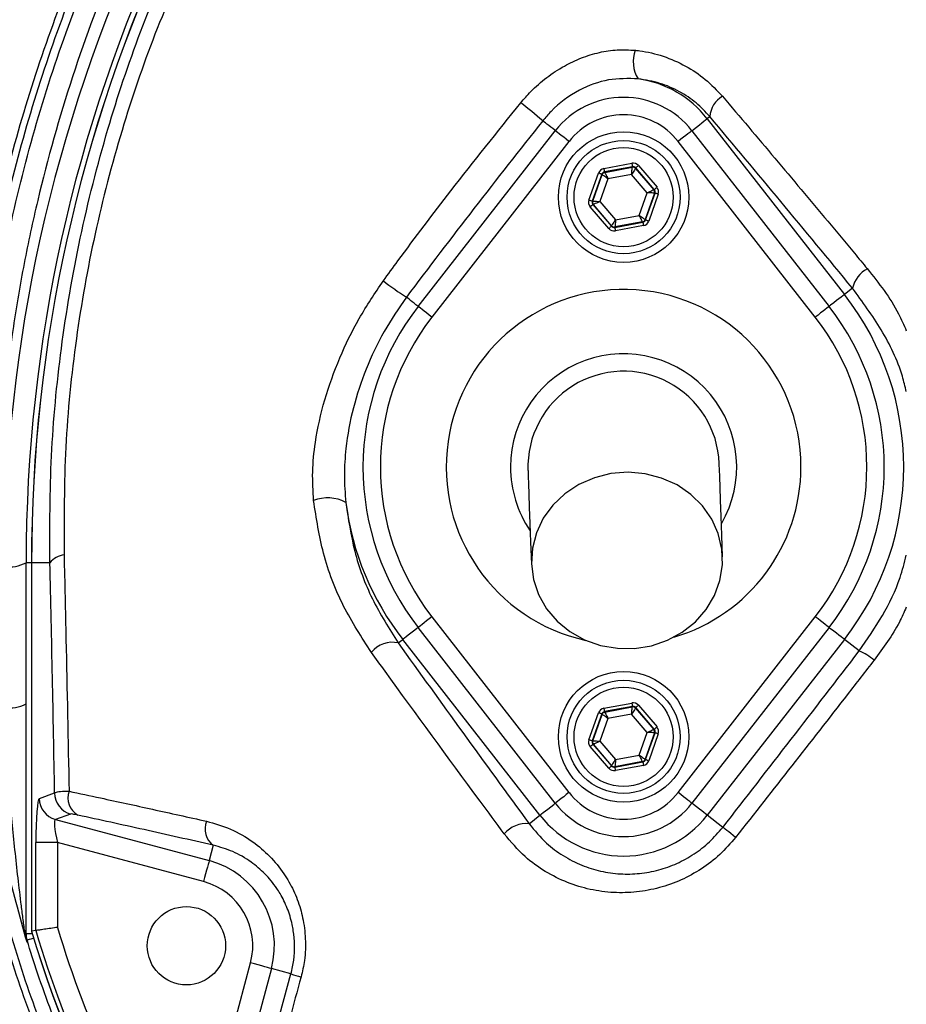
# Model space of a CAD drawing. Header units: millimetres. Extents: x 1168 to 1858, y 1039 to 1901.
# Tile 4 of 9: x 1399 to 1501, y 1495 to 1608. Entities that reach past the tile are written whole.
import ezdxf

# ---------------------------------------------------------------- set-up
doc = ezdxf.new("R2010")
doc.units = ezdxf.units.MM

msp = doc.modelspace()

# ---------------------------------------------------------------- linework, layer by layer
at = {"color": 7, "linetype": 'Continuous', "lineweight": 25}
for p, q in [((1478.38, 1596.51), (1478.08, 1596.27)), ((1478.08, 1596.27), (1493.84, 1576.08)), ((1444.84, 1574.7), (1460.61, 1594.89)), ((1476.32, 1594.89), (1492.08, 1574.7)), ((1462.18, 1593.66), (1446.42, 1573.47)), ((1490.5, 1573.47), (1474.74, 1593.66)), ((1466.18, 1590.54), (1469.41, 1591.14)), ((1469.48, 1590.75), (1466.25, 1590.15)), ((1466.29, 1590.1), (1469.46, 1590.7)), ((1469.46, 1590.7), (1469.48, 1590.75)), ((1469.86, 1590.62), (1469.84, 1590.56)), ((1469.84, 1590.56), (1471.94, 1588.11)), ((1471.99, 1588.12), (1469.86, 1590.62)), ((1470.16, 1590.88), (1472.3, 1588.39)), ((1464.48, 1586.92), (1465.57, 1590.02)), ((1465.95, 1589.89), (1464.86, 1586.79)), ((1464.91, 1586.8), (1465.99, 1589.84)), ((1466.66, 1589.36), (1465.74, 1586.75)), ((1465.99, 1589.84), (1465.95, 1589.89)), ((1466.25, 1590.15), (1466.29, 1590.1)), ((1469.38, 1589.87), (1466.66, 1589.36)), ((1471.18, 1587.77), (1469.38, 1589.87)), ((1471.94, 1588.11), (1471.99, 1588.12)), ((1470.26, 1585.16), (1471.18, 1587.77)), ((1472.01, 1587.72), (1470.94, 1584.68)), ((1470.97, 1584.64), (1472.07, 1587.73)), ((1472.44, 1587.6), (1471.35, 1584.5)), ((1472.07, 1587.73), (1472.01, 1587.72)), ((1466.76, 1583.64), (1464.63, 1586.14)), ((1464.86, 1586.79), (1464.91, 1586.8)), ((1464.99, 1586.41), (1464.93, 1586.4)), ((1464.93, 1586.4), (1467.07, 1583.91)), ((1467.08, 1583.96), (1464.99, 1586.41)), ((1465.74, 1586.75), (1467.54, 1584.65)), ((1467.54, 1584.65), (1470.26, 1585.16)), ((1470.94, 1584.68), (1470.97, 1584.64)), ((1467.07, 1583.91), (1467.08, 1583.96)), ((1467.44, 1583.77), (1470.67, 1584.38)), ((1467.46, 1583.83), (1467.44, 1583.77)), ((1470.63, 1584.42), (1467.46, 1583.83)), ((1470.74, 1583.98), (1467.52, 1583.38)), ((1470.67, 1584.38), (1470.63, 1584.42)), ((1494.77, 1576.8), (1493.84, 1576.08)), ((1399.77, 1502.62), (1399.77, 1545.26)), ((1400.39, 1545.26), (1400.39, 1502.82)), ((1400.39, 1545.26), (1400.4, 1545.26)), ((1402.51, 1545.26), (1400.4, 1545.26)), ((1400.4, 1545.26), (1400.4, 1502.93)), ((1446.42, 1539.05), (1462.18, 1518.86)), ((1474.74, 1518.86), (1490.5, 1539.05)), ((1460.61, 1517.63), (1444.84, 1537.82)), ((1492.08, 1537.82), (1476.32, 1517.63)), ((1442.56, 1536.04), (1443.08, 1536.45)), ((1458.84, 1516.25), (1443.08, 1536.45)), ((1493.84, 1536.45), (1478.08, 1516.25)), ((1495.54, 1535.12), (1493.84, 1536.45)), ((1466.18, 1528.54), (1469.41, 1529.14)), ((1469.48, 1528.75), (1466.25, 1528.15)), ((1466.25, 1528.15), (1466.29, 1528.1)), ((1466.29, 1528.1), (1469.46, 1528.7)), ((1469.46, 1528.7), (1469.48, 1528.75)), ((1469.86, 1528.62), (1469.84, 1528.56)), ((1469.84, 1528.56), (1471.94, 1526.11)), ((1471.99, 1526.12), (1469.86, 1528.62)), ((1470.16, 1528.88), (1472.3, 1526.39)), ((1464.48, 1524.92), (1465.57, 1528.02)), ((1465.95, 1527.89), (1464.86, 1524.79)), ((1464.91, 1524.8), (1465.99, 1527.84)), ((1466.66, 1527.36), (1465.74, 1524.75)), ((1465.99, 1527.84), (1465.95, 1527.89)), ((1469.38, 1527.87), (1466.66, 1527.36)), ((1471.18, 1525.77), (1469.38, 1527.87)), ((1471.94, 1526.11), (1471.99, 1526.12)), ((1464.86, 1524.79), (1464.91, 1524.8)), ((1465.74, 1524.75), (1467.54, 1522.65)), ((1470.26, 1523.16), (1471.18, 1525.77)), ((1472.01, 1525.72), (1470.94, 1522.68)), ((1470.97, 1522.64), (1472.07, 1525.73)), ((1472.44, 1525.6), (1471.35, 1522.5)), ((1472.07, 1525.73), (1472.01, 1525.72)), ((1466.76, 1521.64), (1464.63, 1524.14)), ((1464.99, 1524.41), (1464.93, 1524.4)), ((1464.93, 1524.4), (1467.07, 1521.91)), ((1467.08, 1521.96), (1464.99, 1524.41)), ((1467.54, 1522.65), (1470.26, 1523.16)), ((1470.94, 1522.68), (1470.97, 1522.64)), ((1467.07, 1521.91), (1467.08, 1521.96)), ((1467.44, 1521.77), (1470.67, 1522.38)), ((1467.46, 1521.83), (1467.44, 1521.77)), ((1470.63, 1522.42), (1467.46, 1521.83)), ((1470.74, 1521.98), (1467.52, 1521.38)), ((1470.67, 1522.38), (1470.63, 1522.42)), ((1401.3, 1518.19), (1403.05, 1518.81)), ((1404.89, 1516.39), (1403.14, 1515.78)), ((1403.14, 1515.78), (1420.82, 1511.04)), ((1457.59, 1515.28), (1458.84, 1516.25)), ((1479.86, 1514.86), (1478.08, 1516.25)), ((1400.88, 1503), (1400.88, 1513.13)), ((1403.37, 1513.13), (1400.88, 1513.13)), ((1420.17, 1508.63), (1403.37, 1513.13)), ((1403.37, 1513.13), (1403.37, 1503.37)), ((1421.29, 1512.8), (1420.82, 1511.04)), ((1399.77, 1502.51), (1399.77, 1502.62)), ((1400.88, 1503), (1400.4, 1502.93)), ((1400.4, 1502.93), (1400.4, 1502.93)), ((1418.24, 1471.96), (1425.57, 1499.29)), ((1427.98, 1498.64), (1419.73, 1467.86)), ((1425.02, 1478.86), (1430.22, 1498.04)), ((1430.22, 1498.04), (1427.98, 1498.64))]:
    msp.add_line(p, q, dxfattribs=at)
at = {"color": 1, "linetype": 'Continuous', "lineweight": 25}
for p, q in [((1400.39, 1545.26), (1399.77, 1545.26)), ((1400.48, 1502.62), (1399.77, 1502.62))]:
    msp.add_line(p, q, dxfattribs=at)
at = {"color": 1, "linetype": 'Continuous', "lineweight": 25, "flags": 128}
for points in [[(1460.61, 1594.89), (1460.54, 1594.94), (1460.31, 1595.13), (1460.08, 1595.31), (1459.86, 1595.48), (1459.65, 1595.64), (1459.47, 1595.78), (1459.3, 1595.91), (1459.16, 1596.03)], [(1476.32, 1594.89), (1476.5, 1595.04), (1476.84, 1595.31), (1477.17, 1595.56), (1477.45, 1595.78), (1477.7, 1595.97), (1477.88, 1596.12), (1478.01, 1596.22), (1478.08, 1596.27)], [(1444.84, 1574.7), (1444.8, 1574.73), (1444.58, 1574.9), (1444.37, 1575.07), (1444.17, 1575.23), (1443.98, 1575.38), (1443.8, 1575.52), (1443.64, 1575.64), (1443.49, 1575.76)], [(1493.84, 1576.08), (1493.78, 1576.03), (1493.65, 1575.93), (1493.46, 1575.78), (1493.22, 1575.59), (1492.93, 1575.37), (1492.61, 1575.11), (1492.26, 1574.84), (1492.08, 1574.7)], [(1444.84, 1537.82), (1444.66, 1537.68), (1444.31, 1537.41), (1443.99, 1537.16), (1443.7, 1536.93), (1443.46, 1536.74), (1443.27, 1536.6), (1443.14, 1536.5), (1443.08, 1536.45)], [(1493.84, 1536.45), (1493.78, 1536.5), (1493.65, 1536.6), (1493.46, 1536.74), (1493.22, 1536.93), (1492.93, 1537.16), (1492.61, 1537.41), (1492.26, 1537.68), (1492.08, 1537.82)], [(1458.84, 1516.25), (1458.91, 1516.3), (1459.04, 1516.4), (1459.23, 1516.55), (1459.47, 1516.74), (1459.76, 1516.96), (1460.08, 1517.22), (1460.43, 1517.49), (1460.61, 1517.63)], [(1478.08, 1516.25), (1478.01, 1516.3), (1477.88, 1516.4), (1477.7, 1516.55), (1477.45, 1516.74), (1477.17, 1516.96), (1476.84, 1517.22), (1476.5, 1517.49), (1476.32, 1517.63)], [(1400.63, 1502.12), (1400.53, 1502.09), (1400.31, 1502.02), (1400.13, 1501.97), (1400, 1501.93), (1399.91, 1501.9), (1399.88, 1501.89)]]:
    msp.add_lwpolyline(points, dxfattribs=at)
at = {"color": 7, "linetype": 'Continuous', "lineweight": 25, "flags": 128}
for points in [[(1462.18, 1593.66), (1461.87, 1593.91), (1461.57, 1594.14), (1461.3, 1594.35), (1461.06, 1594.54), (1460.86, 1594.69), (1460.72, 1594.81), (1460.63, 1594.87), (1460.61, 1594.89)], [(1476.32, 1594.89), (1476.29, 1594.87), (1476.2, 1594.81), (1476.06, 1594.69), (1475.86, 1594.54), (1475.62, 1594.35), (1475.35, 1594.14), (1475.05, 1593.91), (1474.74, 1593.66)], [(1466.18, 1590.54), (1466.19, 1590.47), (1466.21, 1590.39), (1466.22, 1590.32), (1466.23, 1590.27), (1466.24, 1590.22), (1466.25, 1590.18), (1466.25, 1590.16), (1466.25, 1590.15)], [(1469.38, 1589.87), (1469.4, 1590.03), (1469.41, 1590.18), (1469.42, 1590.32), (1469.44, 1590.45), (1469.45, 1590.55), (1469.45, 1590.63), (1469.46, 1590.68), (1469.46, 1590.7)], [(1469.84, 1590.56), (1469.83, 1590.55), (1469.8, 1590.51), (1469.76, 1590.44), (1469.7, 1590.36), (1469.63, 1590.25), (1469.55, 1590.13), (1469.47, 1590), (1469.38, 1589.87)], [(1469.41, 1591.14), (1469.42, 1591.07), (1469.43, 1591), (1469.45, 1590.93), (1469.46, 1590.87), (1469.47, 1590.82), (1469.47, 1590.78), (1469.48, 1590.76), (1469.48, 1590.75)], [(1470.16, 1590.88), (1470.1, 1590.83), (1470.04, 1590.78), (1469.99, 1590.74), (1469.95, 1590.7), (1469.91, 1590.66), (1469.88, 1590.64), (1469.86, 1590.62), (1469.86, 1590.62)], [(1465.95, 1589.89), (1465.94, 1589.89), (1465.92, 1589.9), (1465.88, 1589.91), (1465.84, 1589.93), (1465.78, 1589.95), (1465.71, 1589.97), (1465.64, 1590), (1465.57, 1590.02)], [(1466.66, 1589.36), (1466.53, 1589.45), (1466.41, 1589.54), (1466.29, 1589.63), (1466.19, 1589.7), (1466.1, 1589.76), (1466.04, 1589.81), (1466, 1589.83), (1465.99, 1589.84)], [(1466.29, 1590.1), (1466.3, 1590.09), (1466.32, 1590.04), (1466.35, 1589.98), (1466.4, 1589.88), (1466.46, 1589.77), (1466.52, 1589.64), (1466.59, 1589.5), (1466.66, 1589.36)], [(1471.18, 1587.77), (1471.32, 1587.84), (1471.47, 1587.9), (1471.6, 1587.96), (1471.71, 1588.01), (1471.8, 1588.05), (1471.87, 1588.09), (1471.92, 1588.11), (1471.94, 1588.11)], [(1472.3, 1588.39), (1472.24, 1588.33), (1472.18, 1588.29), (1472.13, 1588.24), (1472.08, 1588.2), (1472.05, 1588.17), (1472.02, 1588.15), (1472, 1588.13), (1471.99, 1588.12)], [(1472.01, 1587.72), (1471.99, 1587.72), (1471.94, 1587.73), (1471.86, 1587.73), (1471.76, 1587.74), (1471.64, 1587.74), (1471.49, 1587.75), (1471.34, 1587.76), (1471.18, 1587.77)], [(1472.44, 1587.6), (1472.37, 1587.62), (1472.3, 1587.65), (1472.24, 1587.67), (1472.18, 1587.69), (1472.13, 1587.71), (1472.1, 1587.72), (1472.07, 1587.73), (1472.07, 1587.73)], [(1464.86, 1586.79), (1464.85, 1586.79), (1464.83, 1586.8), (1464.79, 1586.81), (1464.74, 1586.83), (1464.69, 1586.85), (1464.62, 1586.87), (1464.55, 1586.9), (1464.48, 1586.92)], [(1464.93, 1586.4), (1464.92, 1586.39), (1464.91, 1586.38), (1464.88, 1586.35), (1464.84, 1586.32), (1464.79, 1586.28), (1464.74, 1586.24), (1464.69, 1586.19), (1464.63, 1586.14)], [(1464.91, 1586.8), (1464.93, 1586.8), (1464.98, 1586.8), (1465.06, 1586.79), (1465.16, 1586.79), (1465.29, 1586.78), (1465.43, 1586.77), (1465.58, 1586.76), (1465.74, 1586.75)], [(1465.74, 1586.75), (1465.6, 1586.69), (1465.46, 1586.62), (1465.33, 1586.56), (1465.21, 1586.51), (1465.12, 1586.47), (1465.05, 1586.44), (1465, 1586.42), (1464.99, 1586.41)], [(1470.26, 1585.16), (1470.39, 1585.07), (1470.52, 1584.98), (1470.63, 1584.9), (1470.73, 1584.82), (1470.82, 1584.76), (1470.88, 1584.72), (1470.92, 1584.69), (1470.94, 1584.68)], [(1470.63, 1584.42), (1470.63, 1584.43), (1470.6, 1584.48), (1470.57, 1584.55), (1470.52, 1584.64), (1470.47, 1584.75), (1470.4, 1584.88), (1470.33, 1585.02), (1470.26, 1585.16)], [(1467.07, 1583.91), (1467.06, 1583.9), (1467.04, 1583.88), (1467.01, 1583.86), (1466.98, 1583.83), (1466.93, 1583.79), (1466.88, 1583.74), (1466.82, 1583.7), (1466.76, 1583.64)], [(1467.08, 1583.96), (1467.09, 1583.97), (1467.12, 1584.02), (1467.16, 1584.08), (1467.22, 1584.17), (1467.29, 1584.27), (1467.37, 1584.39), (1467.45, 1584.52), (1467.54, 1584.65)], [(1467.44, 1583.77), (1467.44, 1583.76), (1467.45, 1583.74), (1467.46, 1583.7), (1467.47, 1583.65), (1467.48, 1583.6), (1467.49, 1583.53), (1467.5, 1583.45), (1467.52, 1583.38)], [(1467.54, 1584.65), (1467.53, 1584.49), (1467.51, 1584.34), (1467.5, 1584.2), (1467.49, 1584.07), (1467.48, 1583.97), (1467.47, 1583.89), (1467.46, 1583.84), (1467.46, 1583.83)], [(1470.67, 1584.38), (1470.67, 1584.37), (1470.68, 1584.34), (1470.68, 1584.31), (1470.69, 1584.26), (1470.7, 1584.2), (1470.72, 1584.13), (1470.73, 1584.06), (1470.74, 1583.98)], [(1471.35, 1584.5), (1471.28, 1584.53), (1471.21, 1584.55), (1471.14, 1584.58), (1471.09, 1584.6), (1471.04, 1584.61), (1471, 1584.62), (1470.98, 1584.63), (1470.97, 1584.64)], [(1446.42, 1573.47), (1446.11, 1573.71), (1445.81, 1573.95), (1445.53, 1574.16), (1445.29, 1574.35), (1445.1, 1574.5), (1444.95, 1574.61), (1444.87, 1574.68), (1444.84, 1574.7)], [(1492.08, 1574.7), (1492.05, 1574.68), (1491.97, 1574.61), (1491.82, 1574.5), (1491.63, 1574.35), (1491.39, 1574.16), (1491.11, 1573.95), (1490.81, 1573.71), (1490.5, 1573.47)], [(1479.84, 1545.92), (1479.75, 1548.41), (1479.67, 1550.58), (1479.61, 1552.43), (1479.55, 1553.95), (1479.51, 1555.13), (1479.48, 1555.98), (1479.46, 1556.49), (1479.45, 1556.66)], [(1457.47, 1555.86), (1457.47, 1555.69), (1457.49, 1555.18), (1457.52, 1554.33), (1457.57, 1553.15), (1457.62, 1551.63), (1457.69, 1549.78), (1457.77, 1547.61), (1457.86, 1545.12)], [(1457.86, 1545.12), (1458.1, 1543.32), (1458.69, 1541.59), (1459.6, 1539.98), (1460.81, 1538.56), (1462.28, 1537.35), (1463.96, 1536.41), (1465.8, 1535.76), (1467.74, 1535.43), (1469.71, 1535.42), (1471.65, 1535.73), (1473.51, 1536.36), (1475.21, 1537.29), (1476.71, 1538.47), (1477.96, 1539.89), (1478.91, 1541.48), (1479.54, 1543.21), (1479.83, 1545.01), (1479.77, 1546.82), (1479.35, 1548.6), (1478.6, 1550.27), (1477.53, 1551.79), (1476.18, 1553.11), (1474.6, 1554.19), (1472.83, 1554.98), (1470.94, 1555.48), (1468.98, 1555.65), (1467.01, 1555.5), (1465.1, 1555.02), (1463.32, 1554.25), (1461.71, 1553.19), (1460.33, 1551.88), (1459.23, 1550.37), (1458.43, 1548.7), (1457.97, 1546.93), (1457.86, 1545.12)], [(1446.42, 1539.05), (1446.11, 1538.81), (1445.81, 1538.58), (1445.53, 1538.36), (1445.29, 1538.17), (1445.1, 1538.02), (1444.95, 1537.91), (1444.87, 1537.84), (1444.84, 1537.82)], [(1492.08, 1537.82), (1492.05, 1537.84), (1491.97, 1537.91), (1491.82, 1538.02), (1491.63, 1538.17), (1491.39, 1538.36), (1491.11, 1538.58), (1490.81, 1538.81), (1490.5, 1539.05)], [(1466.18, 1528.54), (1466.19, 1528.47), (1466.21, 1528.39), (1466.22, 1528.32), (1466.23, 1528.27), (1466.24, 1528.22), (1466.25, 1528.18), (1466.25, 1528.16), (1466.25, 1528.15)], [(1469.38, 1527.87), (1469.4, 1528.03), (1469.41, 1528.18), (1469.42, 1528.32), (1469.44, 1528.45), (1469.45, 1528.55), (1469.45, 1528.63), (1469.46, 1528.68), (1469.46, 1528.7)], [(1469.84, 1528.56), (1469.83, 1528.55), (1469.8, 1528.51), (1469.76, 1528.44), (1469.7, 1528.36), (1469.63, 1528.25), (1469.55, 1528.13), (1469.47, 1528), (1469.38, 1527.87)], [(1469.41, 1529.14), (1469.42, 1529.07), (1469.43, 1529), (1469.45, 1528.93), (1469.46, 1528.87), (1469.47, 1528.82), (1469.47, 1528.78), (1469.48, 1528.76), (1469.48, 1528.75)], [(1470.16, 1528.88), (1470.1, 1528.83), (1470.04, 1528.78), (1469.99, 1528.74), (1469.95, 1528.7), (1469.91, 1528.66), (1469.88, 1528.64), (1469.86, 1528.62), (1469.86, 1528.62)], [(1465.95, 1527.89), (1465.94, 1527.89), (1465.92, 1527.9), (1465.88, 1527.91), (1465.84, 1527.93), (1465.78, 1527.95), (1465.71, 1527.97), (1465.64, 1528), (1465.57, 1528.02)], [(1466.66, 1527.36), (1466.53, 1527.45), (1466.41, 1527.54), (1466.29, 1527.63), (1466.19, 1527.7), (1466.1, 1527.76), (1466.04, 1527.81), (1466, 1527.83), (1465.99, 1527.84)], [(1466.29, 1528.1), (1466.3, 1528.09), (1466.32, 1528.04), (1466.35, 1527.98), (1466.4, 1527.88), (1466.46, 1527.77), (1466.52, 1527.64), (1466.59, 1527.5), (1466.66, 1527.36)], [(1471.18, 1525.77), (1471.32, 1525.84), (1471.47, 1525.9), (1471.6, 1525.96), (1471.71, 1526.01), (1471.8, 1526.05), (1471.87, 1526.09), (1471.92, 1526.11), (1471.94, 1526.11)], [(1472.3, 1526.39), (1472.24, 1526.33), (1472.18, 1526.29), (1472.13, 1526.24), (1472.08, 1526.2), (1472.05, 1526.17), (1472.02, 1526.15), (1472, 1526.13), (1471.99, 1526.12)], [(1464.86, 1524.79), (1464.85, 1524.79), (1464.83, 1524.8), (1464.79, 1524.81), (1464.74, 1524.83), (1464.69, 1524.85), (1464.62, 1524.87), (1464.55, 1524.9), (1464.48, 1524.92)], [(1464.91, 1524.8), (1464.93, 1524.8), (1464.98, 1524.8), (1465.06, 1524.79), (1465.16, 1524.79), (1465.29, 1524.78), (1465.43, 1524.77), (1465.58, 1524.76), (1465.74, 1524.75)], [(1465.74, 1524.75), (1465.6, 1524.69), (1465.46, 1524.62), (1465.33, 1524.56), (1465.21, 1524.51), (1465.12, 1524.47), (1465.05, 1524.44), (1465, 1524.42), (1464.99, 1524.41)], [(1472.01, 1525.72), (1471.99, 1525.72), (1471.94, 1525.73), (1471.86, 1525.73), (1471.76, 1525.74), (1471.64, 1525.74), (1471.49, 1525.75), (1471.34, 1525.76), (1471.18, 1525.77)], [(1472.44, 1525.6), (1472.37, 1525.62), (1472.3, 1525.65), (1472.24, 1525.67), (1472.18, 1525.69), (1472.13, 1525.71), (1472.1, 1525.72), (1472.07, 1525.73), (1472.07, 1525.73)], [(1464.93, 1524.4), (1464.92, 1524.39), (1464.91, 1524.38), (1464.88, 1524.35), (1464.84, 1524.32), (1464.79, 1524.28), (1464.74, 1524.24), (1464.69, 1524.19), (1464.63, 1524.14)], [(1467.08, 1521.96), (1467.09, 1521.97), (1467.12, 1522.02), (1467.16, 1522.08), (1467.22, 1522.17), (1467.29, 1522.27), (1467.37, 1522.39), (1467.45, 1522.52), (1467.54, 1522.65)], [(1467.54, 1522.65), (1467.53, 1522.49), (1467.51, 1522.34), (1467.5, 1522.2), (1467.49, 1522.07), (1467.48, 1521.97), (1467.47, 1521.89), (1467.46, 1521.84), (1467.46, 1521.83)], [(1470.26, 1523.16), (1470.39, 1523.07), (1470.52, 1522.98), (1470.63, 1522.9), (1470.73, 1522.82), (1470.82, 1522.76), (1470.88, 1522.72), (1470.92, 1522.69), (1470.94, 1522.68)], [(1470.63, 1522.42), (1470.63, 1522.43), (1470.6, 1522.48), (1470.57, 1522.55), (1470.52, 1522.64), (1470.47, 1522.75), (1470.4, 1522.88), (1470.33, 1523.02), (1470.26, 1523.16)], [(1471.35, 1522.5), (1471.28, 1522.53), (1471.21, 1522.55), (1471.14, 1522.58), (1471.09, 1522.6), (1471.04, 1522.61), (1471, 1522.62), (1470.98, 1522.63), (1470.97, 1522.64)], [(1467.07, 1521.91), (1467.06, 1521.9), (1467.04, 1521.88), (1467.01, 1521.86), (1466.98, 1521.83), (1466.93, 1521.79), (1466.88, 1521.74), (1466.82, 1521.7), (1466.76, 1521.64)], [(1467.44, 1521.77), (1467.44, 1521.76), (1467.45, 1521.74), (1467.46, 1521.7), (1467.47, 1521.65), (1467.48, 1521.6), (1467.49, 1521.53), (1467.5, 1521.45), (1467.52, 1521.38)], [(1470.67, 1522.38), (1470.67, 1522.37), (1470.68, 1522.34), (1470.68, 1522.31), (1470.69, 1522.26), (1470.7, 1522.2), (1470.72, 1522.13), (1470.73, 1522.06), (1470.74, 1521.98)], [(1462.18, 1518.86), (1461.87, 1518.62), (1461.57, 1518.38), (1461.3, 1518.17), (1461.06, 1517.98), (1460.86, 1517.83), (1460.72, 1517.72), (1460.63, 1517.65), (1460.61, 1517.63)], [(1476.32, 1517.63), (1476.29, 1517.65), (1476.2, 1517.72), (1476.06, 1517.83), (1475.86, 1517.98), (1475.62, 1518.17), (1475.35, 1518.38), (1475.05, 1518.62), (1474.74, 1518.86)], [(1481.34, 1513.71), (1481.05, 1513.93), (1480.78, 1514.14), (1480.54, 1514.33), (1480.32, 1514.5), (1480.15, 1514.64), (1480.01, 1514.75), (1479.91, 1514.82), (1479.86, 1514.86)], [(1420.82, 1511.04), (1420.8, 1510.97), (1420.76, 1510.82), (1420.7, 1510.59), (1420.62, 1510.29), (1420.52, 1509.93), (1420.41, 1509.52), (1420.29, 1509.08), (1420.17, 1508.63)], [(1427.98, 1498.64), (1427.91, 1498.66), (1427.76, 1498.7), (1427.53, 1498.76), (1427.23, 1498.84), (1426.87, 1498.94), (1426.46, 1499.05), (1426.02, 1499.17), (1425.57, 1499.29)]]:
    msp.add_lwpolyline(points, dxfattribs=at)
at = {"color": 7, "linetype": 'Continuous', "lineweight": 25}
for centre, radius in [((1513.46, 1556.26), 178.9), ((1513.46, 1556.26), 171.5), ((1513.46, 1556.26), 159.5), ((1468.46, 1587.26), 7.5), ((1468.46, 1587.26), 6.5), ((1468.46, 1587.26), 5.7), ((1468.46, 1525.26), 7.5), ((1468.46, 1525.26), 6.5), ((1468.46, 1525.26), 5.7), ((1418.2, 1501.26), 4.5)]:
    msp.add_circle(centre, radius, dxfattribs=at)
for centre, radius, start, end in [((1571.77, 1544.83), 174.5, 155, 180), ((1571.77, 1545.26), 172, 155, 180), ((1571.77, 1545.26), 171.38, 155, 180), ((1571.77, 1545.26), 171.37, 155, 180), ((1473.39, 1602.83), 3.82, 159.9696, 211.2538), ((1468.46, 1588.76), 12.2, 37.9799, 82.147), ((1468.46, 1588.76), 9.96, 37.9799, 142.0201), ((1481.22, 1596.36), 2.84, 119.1516, 177.0553), ((1412.68, 1541.96), 71.3, 49.3196, 51.9365), ((1468.46, 1588.76), 7.96, 37.9799, 142.0201), ((1469.53, 1590.3), 0.4, 40.5934, 100.5738), ((1466.36, 1589.71), 0.4, 100.5946, 160.5729), ((1471.63, 1587.85), 0.4, 340.5937, 40.5742), ((1465.29, 1586.67), 0.4, 160.5939, 220.5739), ((1470.56, 1584.81), 0.4, 280.5943, 340.5735), ((1467.39, 1584.22), 0.4, 220.5942, 280.5736), ((1498.18, 1575.98), 3.5, 119.0573, 166.4755), ((1464.5, 1608.48), 38.88, 232.5142, 237.3029), ((1468.46, 1556.26), 32.2, 322.0201, 37.9799), ((1468.46, 1556.26), 29.96, 142.0201, 180), ((1468.46, 1556.26), 29.96, 322.0201, 37.9799), ((1468.46, 1556.26), 27.96, 142.0201, 217.9799), ((1468.46, 1556.26), 27.96, 322.0201, 37.9799), ((1468.46, 1556.26), 13, 329.8712, 180), ((1468.46, 1556.26), 11, 2.0755, 182.0755), ((1468.46, 1556.26), 29.96, 180, 217.9799), ((1468.46, 1556.26), 13, 180, 214.2797), ((1434.44, 1548.27), 4.44, 62.0161, 111.4116), ((1468.46, 1556.26), 32.2, 187.2767, 217.9799), ((1397.88, 1548.75), 3.97, 261.2206, 298.4816), ((1404.36, 1543.81), 2.35, 95.3904, 141.8834), ((1441.87, 1533.05), 3.07, 77.0174, 141.3789), ((1493.23, 1529.39), 6.17, 49.3047, 68.0451), ((1397.88, 1532.54), 3.97, 261.2206, 298.4816), ((1469.53, 1528.3), 0.4, 40.5937, 100.5735), ((1466.36, 1527.71), 0.4, 100.5943, 160.5728), ((1471.63, 1525.85), 0.4, 340.5938, 40.5741), ((1465.29, 1524.67), 0.4, 160.5938, 220.5741), ((1470.56, 1522.81), 0.4, 280.5944, 340.5738), ((1467.39, 1522.22), 0.4, 220.5934, 280.5738), ((1403.8, 1518.19), 2.51, 180.1206, 254.697), ((1405.56, 1518.81), 2.51, 180.1206, 254.6973), ((1406.87, 1518.25), 2.29, 160.5827, 240.1692), ((1468.46, 1523.76), 7.96, 217.9799, 322.0201), ((1468.46, 1523.76), 9.96, 217.9799, 322.0201), ((1468.46, 1523.76), 12.2, 217.9799, 322.0201), ((1422.66, 1514.67), 2.32, 157.4701, 233.8778), ((1457.3, 1511.9), 3.39, 85.0906, 139.1499), ((1418.2, 1501.26), 10.12, 345, 75), ((1418.2, 1501.26), 7.63, 345, 75), ((1513.46, 1536.26), 114.9, 196.6365, 214.0321), ((1398.79, 1502.49), 0.976, 0.8933, 35.6691), ((1402.26, 1502.62), 2.49, 180.0014, 196.9293), ((1513.46, 1536.26), 117.88, 196.4239, 256.168), ((1513.46, 1536.26), 117.87, 196.4237, 255.8468), ((1513.46, 1536.26), 117.39, 196.4578, 214.0321), ((1433.92, 1507.68), 10.33, 249.0088, 255.7634)]:
    msp.add_arc(centre, radius, start, end, dxfattribs=at)
at = {"color": 1, "linetype": 'Continuous', "lineweight": 25}
for start, end in [(0, 257.6961), (286.4548, 0)]:
    msp.add_arc((1468.46, 1556.26), 20.39, start, end, dxfattribs=at)
at = {"color": 7, "linetype": 'Continuous', "lineweight": 25}
for centre, major_axis, ratio, start_param, end_param in [((1466.33, 1589.75), (0.521, -0.608), 0.999797, 2.618082, 3.665103), ((1469.55, 1590.36), (-0.266, -0.755), 0.999797, 2.618082, 3.665103), ((1469.55, 1590.36), (0.133, 0.377), 0.999391, 5.759674, 6.806696), ((1466.33, 1589.75), (-0.26, 0.304), 0.999391, 5.759674, 6.806696), ((1471.69, 1587.86), (0.393, 0.074), 0.999391, 5.759674, 6.806696), ((1471.69, 1587.86), (-0.787, -0.147), 0.999797, 2.618082, 3.665103), ((1465.23, 1586.66), (0.787, 0.147), 0.999797, 2.618082, 3.665103), ((1465.23, 1586.66), (0.393, 0.074), 0.999391, 2.618082, 3.665103), ((1467.37, 1584.17), (0.266, 0.755), 0.999797, 2.618082, 3.665103), ((1467.37, 1584.17), (0.133, 0.377), 0.999391, 2.618082, 3.665103), ((1470.6, 1584.77), (-0.26, 0.304), 0.999391, 2.618082, 3.665103), ((1470.6, 1584.77), (-0.521, 0.608), 0.999797, 2.618082, 3.665103), ((1466.33, 1527.75), (0.521, -0.608), 0.999797, 2.618082, 3.665103), ((1466.33, 1527.75), (-0.26, 0.304), 0.999391, 5.759674, 6.806696), ((1469.55, 1528.36), (-0.266, -0.755), 0.999797, 2.618082, 3.665103), ((1469.55, 1528.36), (0.133, 0.377), 0.999391, 5.759674, 6.806696), ((1471.69, 1525.86), (0.393, 0.074), 0.999391, 5.759674, 6.806696), ((1471.69, 1525.86), (-0.787, -0.147), 0.999797, 2.618082, 3.665103), ((1465.23, 1524.66), (0.787, 0.147), 0.999797, 2.618082, 3.665103), ((1465.23, 1524.66), (0.393, 0.074), 0.999391, 2.618082, 3.665103), ((1470.6, 1522.77), (-0.26, 0.304), 0.999391, 2.618082, 3.665103), ((1470.6, 1522.77), (-0.521, 0.608), 0.999797, 2.618082, 3.665103), ((1467.37, 1522.17), (0.266, 0.755), 0.999797, 2.618082, 3.665103), ((1467.37, 1522.17), (0.133, 0.377), 0.999391, 2.618082, 3.665103), ((1401.32, 1513.01), (-0.01, 5.18), 0.084464, 0.029557, 1.547994), ((1403.81, 1513.01), (-0.68, 2.76), 0.139921, 6.258763, 7.777199)]:
    msp.add_ellipse(centre, major_axis=major_axis, ratio=ratio, start_param=start_param, end_param=end_param, dxfattribs=at)
for points, knots in [([(1416.2, 1463.98), (1414.39, 1466.56), (1410.76, 1471.7), (1405.96, 1480.19), (1401.7, 1489.3), (1398.15, 1499.03), (1395.41, 1509.02), (1393.36, 1520.29), (1392.11, 1532.84), (1391.72, 1546.66), (1392.38, 1560.51), (1394.01, 1573.69), (1396.49, 1586.13), (1399.63, 1597.81), (1403.53, 1609.26), (1408.14, 1620.39), (1413.49, 1631.2), (1419.57, 1641.64), (1426.34, 1651.67), (1433.74, 1661.21), (1441.7, 1670.19), (1449.31, 1677.7), (1456.33, 1683.94), (1462.72, 1689.02), (1469.49, 1693.62), (1476.86, 1697.66), (1484.82, 1700.95), (1493.27, 1703.49), (1501.97, 1705.15), (1510.82, 1705.88), (1519.71, 1705.69), (1527.93, 1704.66), (1535.39, 1702.99), (1542.09, 1700.9), (1548.8, 1698.21), (1555.39, 1694.8), (1561.79, 1690.7), (1567.85, 1686.17), (1575.13, 1680.01), (1583.51, 1672.02), (1592.67, 1661.89), (1601.09, 1651.05), (1608.65, 1639.63), (1615.3, 1627.68), (1621.04, 1615.29), (1625.87, 1602.46), (1629.6, 1589.72), (1632.29, 1577.18), (1634.06, 1564.93), (1635.02, 1552.6), (1635.12, 1540.96), (1634.57, 1530.05), (1633.48, 1519.9), (1631.69, 1509.86), (1629.12, 1500.03), (1625.7, 1490.46), (1621.49, 1481.22), (1616.53, 1472.34), (1612.73, 1466.71), (1610.72, 1463.98), (1610.72, 1463.98)], [0, 0, 0, 0, 0.015332, 0.030665, 0.047482, 0.064359, 0.08124, 0.098061, 0.120381, 0.142779, 0.165173, 0.187488, 0.20692, 0.226431, 0.245971, 0.265487, 0.284925, 0.304718, 0.324581, 0.344473, 0.364345, 0.384147, 0.397765, 0.411419, 0.425032, 0.438592, 0.452869, 0.467188, 0.481462, 0.495739, 0.510063, 0.524341, 0.535725, 0.547132, 0.558517, 0.571078, 0.583684, 0.596324, 0.60893, 0.631492, 0.65412, 0.676743, 0.699297, 0.721397, 0.743571, 0.765741, 0.787834, 0.807727, 0.827678, 0.847629, 0.867524, 0.884122, 0.900759, 0.917379, 0.933954, 0.950431, 0.966967, 0.983501, 0.999978, 1, 1, 1, 1]), ([(1609.13, 1463.1), (1609.42, 1463.49), (1611.74, 1466.56), (1615.78, 1472.55), (1620.72, 1481.35), (1624.91, 1490.52), (1628.33, 1500.02), (1630.91, 1509.81), (1632.7, 1519.81), (1633.81, 1529.93), (1634.38, 1540.81), (1634.29, 1552.45), (1633.34, 1564.78), (1631.57, 1577.04), (1628.87, 1589.59), (1625.13, 1602.33), (1620.29, 1615.16), (1614.53, 1627.55), (1607.86, 1639.48), (1600.27, 1650.87), (1591.83, 1661.68), (1582.66, 1671.77), (1574.28, 1679.7), (1567.03, 1685.79), (1561.04, 1690.26), (1554.71, 1694.29), (1548.21, 1697.63), (1541.6, 1700.28), (1535.01, 1702.32), (1527.68, 1703.96), (1519.6, 1704.96), (1510.87, 1705.14), (1502.17, 1704.43), (1493.61, 1702.81), (1485.31, 1700.33), (1477.46, 1697.1), (1470.18, 1693.13), (1463.48, 1688.59), (1457.15, 1683.58), (1450.15, 1677.4), (1442.55, 1669.95), (1434.57, 1661), (1427.16, 1651.49), (1420.36, 1641.48), (1414.26, 1631.06), (1408.9, 1620.26), (1404.27, 1609.14), (1400.36, 1597.68), (1397.21, 1585.99), (1394.73, 1573.55), (1393.11, 1560.36), (1392.46, 1546.51), (1392.87, 1532.69), (1394.14, 1520.15), (1396.21, 1508.93), (1398.94, 1499.02), (1402.48, 1489.36), (1406.83, 1480.11), (1411.88, 1471.29), (1415.82, 1465.83), (1417.79, 1463.1)], [0, 0, 0, 0, 0.002364, 0.01872, 0.035134, 0.051548, 0.067905, 0.084427, 0.100995, 0.11758, 0.134126, 0.154031, 0.173994, 0.193955, 0.213858, 0.235956, 0.25813, 0.280309, 0.302413, 0.32494, 0.347536, 0.370138, 0.392672, 0.405128, 0.417617, 0.430072, 0.442482, 0.453674, 0.464888, 0.476079, 0.490111, 0.504189, 0.518221, 0.532252, 0.546328, 0.560362, 0.573781, 0.587252, 0.600764, 0.61424, 0.634021, 0.653874, 0.673746, 0.693589, 0.713363, 0.732807, 0.752331, 0.771879, 0.791398, 0.810838, 0.833158, 0.85556, 0.877965, 0.900292, 0.916997, 0.933762, 0.950522, 0.967223, 0.983612, 1, 1, 1, 1]), ([(1399.88, 1501.68), (1399.02, 1504.72), (1397.31, 1510.8), (1395.46, 1521.31), (1394.18, 1533.13), (1393.73, 1546.23), (1394.24, 1559.35), (1395.69, 1572.38), (1398.06, 1585.05), (1401.29, 1597.31), (1405.31, 1609.13), (1410.15, 1620.65), (1415.74, 1631.73), (1421.96, 1642.14), (1428.67, 1651.93), (1433.59, 1657.96), (1436.05, 1660.98)], [0, 0, 0, 0, 0.055772, 0.111555, 0.188553, 0.265855, 0.34326, 0.420562, 0.497559, 0.570907, 0.644431, 0.717954, 0.7913, 0.863062, 0.931531, 1, 1, 1, 1]), ([(1424.1, 1641.06), (1422.77, 1638.97), (1421.48, 1636.86), (1418.98, 1632.58), (1417.77, 1630.41), (1414.31, 1623.84), (1412.2, 1619.39), (1408.37, 1610.34), (1406.64, 1605.75), (1403.58, 1596.42), (1402.24, 1591.68), (1400.82, 1585.67), (1400.54, 1584.47), (1400.03, 1582.05), (1399.78, 1580.85), (1399.08, 1577.22), (1398.67, 1574.8), (1397.58, 1567.54), (1397.06, 1562.7), (1396.11, 1548.13), (1396.28, 1538.39), (1397.27, 1528.62)], [0, 0, 0, 0, 0.0625, 0.0625, 0.125, 0.125, 0.25, 0.25, 0.375, 0.375, 0.5, 0.5, 0.53125, 0.53125, 0.5625, 0.5625, 0.625, 0.625, 0.75, 0.75, 1, 1, 1, 1]), ([(1402.51, 1545.26), (1402.5, 1549.35), (1402.5, 1557.52), (1403.69, 1570), (1405.82, 1582.56), (1408.93, 1594.72), (1412.77, 1606.32), (1415.93, 1613.56), (1417.51, 1617.19)], [0, 0, 0, 0, 0.168335, 0.336662, 0.51007, 0.683487, 0.841296, 1, 1, 1, 1]), ([(1419.14, 1616.66), (1417.57, 1613.11), (1414.41, 1606.01), (1410.6, 1594.75), (1407.54, 1583.06), (1405.38, 1570.88), (1404.13, 1558.53), (1404.13, 1550.28), (1404.14, 1546.15)], [0, 0, 0, 0, 0.158147, 0.317202, 0.485217, 0.653221, 0.826606, 1, 1, 1, 1]), ([(1456.64, 1598.09), (1457.01, 1598.53), (1457.92, 1599.58), (1459.59, 1601.03), (1461.55, 1602.33), (1463.6, 1603.29), (1465.65, 1603.92), (1467.74, 1604.25), (1469.12, 1604.17), (1469.81, 1604.13)], [0, 0, 0, 0, 0.112307, 0.271696, 0.431044, 0.57454, 0.717981, 0.859024, 1, 1, 1, 1]), ([(1469.81, 1604.13), (1469.97, 1604.11), (1471.06, 1603.99), (1473.06, 1603.51), (1475.6, 1602.39), (1477.93, 1600.85), (1479.19, 1599.52), (1479.83, 1598.84)], [0, 0, 0, 0, 0.043241, 0.2793, 0.522649, 0.757936, 1, 1, 1, 1]), ([(1470.13, 1600.85), (1468.99, 1600.88), (1466.67, 1600.93), (1463.15, 1599.61), (1460.66, 1597.79), (1459.47, 1596.39), (1459.16, 1596.03)], [0, 0, 0, 0, 0.274713, 0.560543, 0.884628, 1, 1, 1, 1]), ([(1478.38, 1596.51), (1477.87, 1597.05), (1476.83, 1598.15), (1474.88, 1599.44), (1472.64, 1600.44), (1470.98, 1600.71), (1470.13, 1600.85)], [0, 0, 0, 0, 0.236771, 0.479935, 0.735504, 1, 1, 1, 1]), ([(1479.83, 1598.84), (1480.83, 1597.66), (1483.84, 1594.12), (1488.88, 1588.13), (1493.44, 1582.68), (1495.98, 1579.63), (1496.47, 1579.04)], [0, 0, 0, 0, 0.182318, 0.546997, 0.912131, 1, 1, 1, 1]), ([(1440.83, 1577.62), (1441.39, 1578.39), (1443.93, 1581.88), (1449.14, 1588.75), (1453.94, 1594.74), (1456.64, 1598.09)], [0, 0, 0, 0, 0.11049, 0.500716, 1, 1, 1, 1]), ([(1459.16, 1596.03), (1456.5, 1592.68), (1453.87, 1589.32), (1448.64, 1582.57), (1446.05, 1579.17), (1443.49, 1575.76)], [0, 0, 0, 0, 0.5, 0.5, 1, 1, 1, 1]), ([(1494.77, 1576.8), (1492.02, 1580.13), (1486.51, 1586.8), (1481.09, 1593.27), (1478.38, 1596.51)], [0, 0, 0, 0, 0.4994165, 1, 1, 1, 1]), ([(1432.82, 1552.4), (1432.76, 1553.49), (1432.63, 1555.7), (1433.03, 1559.6), (1434.01, 1564.02), (1435.75, 1568.78), (1437.98, 1573.39), (1439.88, 1576.21), (1440.83, 1577.62)], [0, 0, 0, 0, 0.12539, 0.253227, 0.437915, 0.626614, 0.811924, 1, 1, 1, 1]), ([(1443.49, 1575.76), (1442.6, 1574.46), (1440.8, 1571.85), (1438.78, 1567.55), (1437.28, 1563.04), (1436.53, 1558.93), (1436.29, 1555.28), (1436.44, 1553.22), (1436.52, 1552.18)], [0, 0, 0, 0, 0.1870339, 0.3773756, 0.5627288, 0.7516872, 0.875059, 1, 1, 1, 1]), ([(1439.47, 1534.96), (1438.34, 1536.7), (1436.06, 1540.21), (1433.79, 1546.12), (1433.14, 1550.36), (1432.82, 1552.4)], [0, 0, 0, 0, 0.335453, 0.680251, 1, 1, 1, 1]), ([(1436.52, 1552.18), (1436.81, 1550.3), (1437.39, 1546.43), (1439.43, 1540.96), (1441.51, 1537.69), (1442.56, 1536.04)], [0, 0, 0, 0, 0.319133, 0.654848, 1, 1, 1, 1]), ([(1403.05, 1518.81), (1402.97, 1523.24), (1402.81, 1532.11), (1402.61, 1540.88), (1402.51, 1545.26)], [0, 0, 0, 0, 0.4997352, 1, 1, 1, 1]), ([(1404.14, 1546.15), (1404.21, 1542.93), (1404.42, 1533.94), (1404.6, 1524.85), (1404.71, 1519.01)], [0, 0, 0, 0, 0.358654, 1, 1, 1, 1]), ([(1442.56, 1536.04), (1445.01, 1532.62), (1449.92, 1525.79), (1455.03, 1518.78), (1457.59, 1515.28)], [0, 0, 0, 0, 0.499428, 1, 1, 1, 1]), ([(1454.74, 1514.11), (1453.81, 1515.37), (1449.15, 1521.67), (1444.07, 1528.62), (1439.99, 1534.24), (1439.47, 1534.96)], [0, 0, 0, 0, 0.1786779, 0.8937826, 1, 1, 1, 1]), ([(1479.86, 1514.86), (1482.49, 1518.23), (1487.74, 1524.98), (1492.94, 1531.74), (1495.54, 1535.12)], [0, 0, 0, 0, 0.4994105, 1, 1, 1, 1]), ([(1497.26, 1534.08), (1496.24, 1532.76), (1493.1, 1528.71), (1487.8, 1521.92), (1483.49, 1516.45), (1481.34, 1513.71)], [0, 0, 0, 0, 0.1931508, 0.5962655, 1, 1, 1, 1]), ([(1399.59, 1503.06), (1399.55, 1503.32), (1399.52, 1503.58), (1399.45, 1504.11), (1399.42, 1504.38), (1399.32, 1505.18), (1399.25, 1505.72), (1399.05, 1507.32), (1398.92, 1508.39), (1398.68, 1510.53), (1398.56, 1511.6), (1398.35, 1513.74), (1398.24, 1514.8), (1397.96, 1517.99), (1397.8, 1520.12), (1397.5, 1524.37), (1397.38, 1526.5), (1397.27, 1528.62)], [0, 0, 0, 0, 0.03125, 0.03125, 0.0625, 0.0625, 0.125, 0.125, 0.25, 0.25, 0.375, 0.375, 0.5, 0.5, 0.75, 0.75, 1, 1, 1, 1]), ([(1403.05, 1518.81), (1403.17, 1518.87), (1403.4, 1518.98), (1404.17, 1519.02), (1404.64, 1519.01), (1404.71, 1519.01)], [0, 0, 0, 0, 0.486715, 0.924758, 1, 1, 1, 1]), ([(1404.71, 1519.01), (1405.91, 1518.75), (1409.03, 1518.09), (1414.27, 1516.95), (1418.43, 1516.02), (1420.52, 1515.56)], [0, 0, 0, 0, 0.238956, 0.619055, 1, 1, 1, 1]), ([(1405.73, 1516.26), (1405.49, 1516.31), (1405.3, 1516.35), (1405.01, 1516.4), (1404.92, 1516.4), (1404.89, 1516.39)], [0, 0, 0, 0, 0.5, 0.5, 1, 1, 1, 1]), ([(1421.29, 1512.8), (1418.61, 1513.41), (1413.23, 1514.63), (1408.23, 1515.72), (1405.73, 1516.26)], [0, 0, 0, 0, 0.499045, 1, 1, 1, 1]), ([(1420.52, 1515.56), (1421.44, 1515.3), (1423.3, 1514.77), (1425.74, 1513.35), (1427.8, 1511.6), (1429.37, 1509.7), (1430.55, 1507.64), (1431.21, 1505.9), (1431.69, 1504.04), (1431.93, 1502.07), (1431.86, 1499.75), (1431.53, 1498.31), (1431.38, 1497.67)], [0, 0, 0, 0, 0.137549, 0.275006, 0.388639, 0.502181, 0.595512, 0.688781, 0.730374, 0.827465, 0.924497, 1, 1, 1, 1]), ([(1457.59, 1515.28), (1458.23, 1514.5), (1459.38, 1513.1), (1461.48, 1511.56), (1463.58, 1510.47), (1465.8, 1509.78), (1468.04, 1509.46), (1470.3, 1509.51), (1472.49, 1509.91), (1474.61, 1510.66), (1476.58, 1511.75), (1478.38, 1513.14), (1479.37, 1514.29), (1479.86, 1514.86)], [0, 0, 0, 0, 0.120431, 0.217153, 0.313864, 0.404379, 0.494866, 0.580365, 0.665833, 0.749514, 0.833173, 0.916588, 1, 1, 1, 1]), ([(1481.34, 1513.71), (1480.75, 1513.03), (1479.57, 1511.68), (1477.44, 1510.04), (1475.09, 1508.76), (1472.58, 1507.86), (1469.96, 1507.38), (1467.28, 1507.3), (1464.6, 1507.67), (1461.93, 1508.47), (1459.42, 1509.74), (1456.89, 1511.55), (1455.5, 1513.2), (1454.74, 1514.11)], [0, 0, 0, 0, 0.084121, 0.168248, 0.252568, 0.336906, 0.422647, 0.508412, 0.5986, 0.688808, 0.784725, 0.880647, 1, 1, 1, 1]), ([(1430.22, 1498.04), (1430.34, 1498.56), (1430.71, 1500.2), (1430.65, 1502.15), (1430.29, 1504.11), (1429.84, 1505.58), (1429.17, 1506.94), (1428.32, 1508.28), (1427.25, 1509.57), (1425.55, 1511.01), (1423.56, 1512.17), (1422.05, 1512.59), (1421.29, 1512.8)], [0, 0, 0, 0, 0.073247, 0.228674, 0.262343, 0.356985, 0.45172, 0.488937, 0.60371, 0.718592, 0.859244, 1, 1, 1, 1]), ([(1403.37, 1503.37), (1403.37, 1503.37), (1403.25, 1503.35), (1402.85, 1503.29), (1402.2, 1503.2), (1401.53, 1503.1), (1401.04, 1503.03), (1400.93, 1503.01), (1400.88, 1503)], [0, 0, 0, 0, 0.005033, 0.096799, 0.324922, 0.550757, 0.775356, 1, 1, 1, 1]), ([(1627.04, 1501.89), (1626.22, 1499.34), (1624.56, 1494.25), (1621.11, 1486.05), (1616.66, 1477.37), (1610.98, 1468.4), (1604.54, 1459.96), (1597.52, 1452.28), (1589.99, 1445.39), (1582.05, 1439.27), (1573.63, 1433.83), (1564.77, 1429.1), (1555.5, 1425.14), (1545.88, 1421.97), (1536.03, 1419.62), (1526.07, 1418.12), (1516.04, 1417.49), (1506.02, 1417.7), (1496.05, 1418.74), (1486.22, 1420.62), (1476.58, 1423.33), (1467.2, 1426.85), (1458.13, 1431.13), (1449.47, 1436.15), (1441.28, 1441.9), (1433.59, 1448.33), (1426.45, 1455.37), (1419.62, 1463.36), (1413.64, 1471.8), (1408.51, 1480.6), (1404.4, 1489.18), (1401.62, 1496.34), (1400.28, 1500.63), (1399.88, 1501.89)], [0, 0, 0, 0, 0.026526, 0.053052, 0.0879563, 0.1230006, 0.158045, 0.1929493, 0.2259151, 0.2589987, 0.2920822, 0.325048, 0.3583482, 0.39177, 0.4251916, 0.4584918, 0.4914562, 0.5245384, 0.5576205, 0.5905847, 0.623549, 0.6566311, 0.689713, 0.7226771, 0.7556416, 0.7887237, 0.8218058, 0.85477, 0.8927046, 0.9240774, 0.9555008, 0.9868736, 1, 1, 1, 1]), ([(1431.38, 1497.67), (1430.94, 1496.06), (1429.19, 1489.63), (1427.42, 1483.22), (1426.1, 1478.4)], [0, 0, 0, 0, 0.249862, 1, 1, 1, 1])]:
    msp.add_open_spline(points, degree=3, knots=knots, dxfattribs=at)
at = {"color": 1, "linetype": 'Continuous', "lineweight": 25}
for points, knots in [([(1496.47, 1579.04), (1497.79, 1577.38), (1499.55, 1575.16), (1500.68, 1572.57), (1500.96, 1571.91)], [0, 0, 0, 0, 0.747861, 1, 1, 1, 1]), ([(1500.96, 1564.91), (1500.82, 1565.5), (1500.22, 1568), (1498.22, 1572.1), (1495.92, 1575.23), (1494.77, 1576.8)], [0, 0, 0, 0, 0.1339973, 0.5669911, 1, 1, 1, 1]), ([(1495.54, 1535.12), (1496.46, 1536.45), (1498.31, 1539.12), (1500.13, 1542.85), (1500.74, 1545.25), (1500.96, 1546.11)], [0, 0, 0, 0, 0.3914547, 0.7829983, 1, 1, 1, 1]), ([(1500.96, 1540.15), (1500.7, 1539.57), (1499.74, 1537.41), (1498.31, 1535.49), (1497.26, 1534.08)], [0, 0, 0, 0, 0.264802, 1, 1, 1, 1])]:
    msp.add_open_spline(points, degree=3, knots=knots, dxfattribs=at)
at = {"color": 7, "linetype": 'Continuous', "lineweight": 25}
for points in [[(1399.59, 1503.06), (1399.65, 1502.59), (1399.75, 1502.13), (1399.88, 1501.68)], [(1399.77, 1502.51), (1399.77, 1502.22), (1399.81, 1501.94), (1399.88, 1501.68)], [(1399.88, 1501.89), (1399.88, 1501.82), (1399.88, 1501.75), (1399.88, 1501.68)]]:
    msp.add_open_spline(points, degree=3, dxfattribs=at)

doc.saveas('drawing.dxf')
